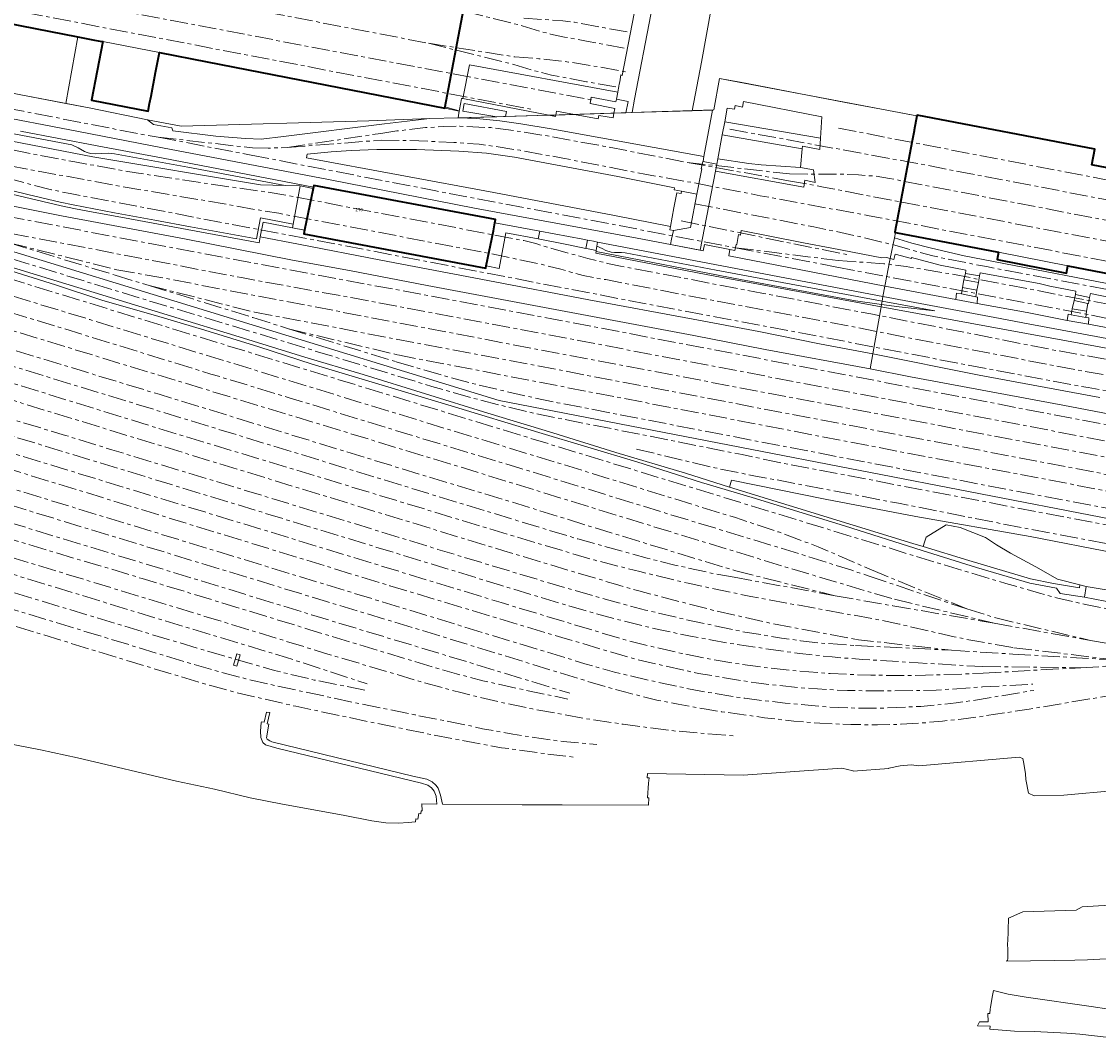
# Model space of a CAD drawing. Extents: x 151587 to 155483, y 462503 to 464608.
# Tile 36 of 236: x 153330 to 153629, y 462773 to 463055. Entities that reach past the tile are written whole.
import ezdxf
from ezdxf.enums import TextEntityAlignment as Align

# ---------------------------------------------------------------- set-up
doc = ezdxf.new("R2010")
doc.units = 0
doc.header["$LTSCALE"] = 0.5
doc.linetypes.add('AM-AS', pattern=[16, 10, -2, 2, -2])
for name, color, linetype, lineweight in [('B-RO-AM-AS_SPOOR-G', 251, 'AM-AS', 18), ('B-RO-GR-GRAS-GV', 251, 'CONTINUOUS', 13), ('B-RO-IE-TERREINAFSCHEIDING_KUNSTMATIG_HEKWERK-G', 251, 'IE-TERREINAFSCHEIDING-KUNSTMATIG', 18), ('B-RO-IE-TERREINAFSCHEIDING_KUNSTMATIG_MUUR-G', 251, 'IE-TERREINAFSCHEIDING-KUNSTMATIG-DICHT', 18), ('B-RO-OG-BEBOUWING-GV', 6, 'CONTINUOUS', 35), ('B-RO-OG-BEBOUWING-T18', 1, 'CONTINUOUS', 18), ('B-RO-OG-BEBOUWING_OVERBOUWING-GV', 251, 'CONTINUOUS', 18), ('B-RO-OG-TERREIN_CULTUURSCHEIDING-GV', 251, 'CONTINUOUS', 18), ('B-RO-VH-VERHARDING_GESLOTEN-GV', 251, 'CONTINUOUS', 18), ('B-RO-VH-VERHARDING_HALFVERHARDING-GV', 251, 'CONTINUOUS', 18), ('B-RO-VH-VERHARDING_OPEN-GV', 251, 'CONTINUOUS', 18)]:
    doc.layers.add(name, color=color, linetype=linetype, lineweight=lineweight)
doc.styles.add('NLCS-ISO-M200-T18', font='NLCS-ISO.ttf', dxfattribs={"height": 0.36})
doc.linetypes.add('IE-TERREINAFSCHEIDING-KUNSTMATIG', pattern='A,4,[82,NLCS.SHX,S=0.75,R=90,X=0,Y=0],4,-2', length=10)
doc.linetypes.add('IE-TERREINAFSCHEIDING-KUNSTMATIG-DICHT', pattern='A,8,-1,[82,NLCS.SHX,S=0.75,R=90,X=0,Y=0],-1', length=10)

msp = doc.modelspace()

# ---------------------------------------------------------------- linework, layer by layer
at = {"layer": 'B-RO-AM-AS_SPOOR-G', "flags": 128}
for points in [[(152797.865, 463149.295), (152811.992, 463136.129), (152853.325, 463097.196), (152864.535, 463086.731), (152875.81, 463076.781), (152877.477, 463075.228), (152886.542, 463067.856), (152895.327, 463061.171), (152904.783, 463054.486), (152913.958, 463048.391), (152919.568, 463044.895), (152927.037, 463040.387), (152937.329, 463034.466), (152948.98, 463028.256), (152959.644, 463022.974), (152966.125, 463019.978), (152972.312, 463017.253), (152984.033, 463012.399), (152995.04, 463008.291), (153002.373, 463005.78), (153010.665, 463003.091), (153030.243, 462997.068), (153037.074, 462995.122), (153044.083, 462992.96), (153052.075, 462990.65), (153069.505, 462985.226), (153184.231, 462950.25), (153198.347, 462945.828), (153251.324, 462929.652), (153284.275, 462919.691), (153394.691, 462886.032), (153414.447, 462879.937), (153441.671, 462871.817), (153451.928, 462869.047), (153463.122, 462866.349), (153471.904, 462864.498), (153485.815, 462861.952), (153496.995, 462860.278), (153511.074, 462858.429), (153520.141, 462857.629), (153528.277, 462857.027)], [(152808.008, 463146.551), (152814.314, 463140.687), (152826.8, 463128.896), (152834.258, 463121.978), (152843.985, 463112.754), (152848.839, 463108.138), (152852.875, 463104.332), (152857.339, 463100.102), (152861.523, 463096.265), (152866.529, 463091.725), (152870.892, 463087.764), (152875.236, 463084.095), (152879.784, 463080.291), (152884.887, 463076.192), (152891.514, 463070.976), (152896.089, 463067.541), (152900.905, 463064.009), (152907.552, 463059.305), (152914.034, 463054.952), (152919.671, 463051.264), (152925.353, 463047.736), (152933.783, 463042.707), (152939.789, 463039.29), (152944.355, 463036.776), (152948.094, 463034.806), (152951.497, 463033.066), (152955.494, 463031.009), (152960.716, 463028.421), (152965.232, 463026.269), (152970.226, 463023.964), (152973.913, 463022.317), (152978.415, 463020.386), (152986.054, 463017.225), (152991.231, 463015.2), (152996.177, 463013.358), (153002.457, 463011.137), (153005.915, 463009.938), (153011.087, 463008.27), (153018.25, 463006.045), (153035.363, 463000.796), (153050.07, 462996.336), (153068.696, 462990.643), (153078.799, 462987.53), (153092.013, 462983.533), (153111.575, 462977.554), (153127.177, 462972.815), (153134.94, 462970.388), (153155.54, 462964.102), (153168.444, 462960.181), (153187.863, 462954.223), (153199.23, 462950.719), (153208.348, 462947.956), (153229.286, 462941.595), (153241.232, 462937.955), (153252.041, 462934.606), (153269.481, 462929.301), (153284.054, 462924.851), (153303.079, 462919.03), (153317.881, 462914.495), (153327.087, 462911.684), (153338.076, 462908.31), (153346.131, 462905.88), (153354.423, 462903.481), (153363.511, 462900.702), (153376.511, 462896.767), (153387.071, 462893.548), (153397.824, 462890.251), (153410.084, 462886.514), (153421.087, 462883.14), (153430.527, 462880.286), (153438.707, 462877.801), (153444.286, 462876.095), (153450.729, 462874.27), (153458.035, 462872.346), (153468.091, 462870.103), (153475.366, 462868.603), (153481.698, 462867.263)], [(153014.636, 463137.276), (153025.022, 463132.769), (153032.83, 463129.796), (153037.781, 463128.139), (153043.743, 463126.423), (153055.077, 463123.768), (153155.572, 463104.422), (153167.337, 463102.28), (153212.157, 463093.636), (153224.526, 463091.338), (153442.992, 463049.3)], [(152839.284, 463123.297), (152842.476, 463120.189), (152847.824, 463115.082), (152853.444, 463109.592), (152857.88, 463105.276), (152863.713, 463099.801), (152870.017, 463093.944), (152873.724, 463090.634), (152877.003, 463087.834), (152881.693, 463083.946), (152884.787, 463081.358), (152889.262, 463077.767), (152894.165, 463074.008), (152899.138, 463070.405), (152903.555, 463067.268), (152909.111, 463063.426), (152916.932, 463058.243), (152923.47, 463054.135), (152929.481, 463050.493), (152936.345, 463046.486), (152941.885, 463043.368), (152954.984, 463036.374), (152958.7, 463034.47), (152964.152, 463031.864), (152969.277, 463029.355), (152974.501, 463026.947), (152977.76, 463025.496), (152983.553, 463023.033), (152988.391, 463021.064), (152994.894, 463018.575), (153002.849, 463015.581), (153009.465, 463013.234), (153021.941, 463009.264), (153035.384, 463005.183), (153049.353, 463000.891), (153063.721, 462996.573), (153081.48, 462991.056), (153086.783, 462989.484), (153104.385, 462984.081), (153130.538, 462976.106), (153157.63, 462967.812), (153190.873, 462957.739), (153211.979, 462951.407), (153346.544, 462910.206), (153377.149, 462900.915), (153410.536, 462890.631), (153454.395, 462877.402), (153482.232, 462868.859)], [(152822.733, 463117.334), (152830.347, 463108.56), (152837.143, 463101.104), (152843.364, 463094.654), (152846.688, 463091.341), (152852.741, 463085.581), (152857.624, 463081.053), (152869.661, 463070.451), (152880.419, 463061.566), (152891.722, 463053.012), (152898.765, 463047.993), (152905.83, 463043.151), (152910.926, 463039.813), (152924.811, 463031.309), (152937.253, 463024.207), (152946.931, 463019.164), (152951.583, 463016.825), (152961.386, 463012.095), (152971.803, 463007.593), (152979.834, 463004.269), (152989.7, 463000.624), (153007.425, 462994.602), (153096.403, 462967.426), (153182.298, 462941.314), (153202.254, 462935.118), (153242.704, 462922.898), (153303.419, 462904.268), (153366.117, 462885.196), (153383.95, 462879.874), (153400.23, 462875.217), (153411.259, 462872.537), (153425.615, 462869.714)], [(152823.915, 463118.544), (152844.603, 463099.331), (152858.257, 463086.736), (152864.462, 463081.134), (152876.641, 463070.688), (152882.364, 463066.073), (152886.361, 463062.873), (152896.352, 463055.498), (152904.217, 463050.012), (152911.032, 463045.489), (152917.682, 463041.243), (152923.918, 463037.418), (152930.889, 463033.34), (152936.009, 463030.454), (152940.922, 463027.842), (152945.999, 463024.995), (152958.74, 463018.737), (152965.54, 463015.572), (152973.74, 463011.963), (152979.659, 463009.524), (152985.08, 463007.328), (152991.075, 463005.026), (152997.019, 463002.897), (153004.728, 463000.319), (153012.043, 462998.045), (153063.464, 462982.287), (153068.607, 462980.783), (153075.356, 462978.663), (153080.816, 462977.084), (153093.522, 462973.146), (153108.287, 462968.753), (153160.712, 462952.704), (153176.228, 462948.088), (153200.137, 462940.675), (153208.197, 462938.291), (153225.987, 462932.766), (153229.894, 462931.652), (153241.847, 462928.011), (153286.607, 462914.29), (153303.003, 462909.407), (153375.002, 462887.392), (153403.624, 462878.783), (153425.996, 462871.48)], [(152846.868, 463085.384), (152860.959, 463072.334), (152869.487, 463064.96), (152880.246, 463056.052), (152888.511, 463049.932), (152897.757, 463043.33), (152905.419, 463038.02), (152911.455, 463034.068), (152915.961, 463031.268), (152921.339, 463028.005), (152932.114, 463021.824), (152943.378, 463015.825), (152953.151, 463010.97), (152963.349, 463006.299), (152972.233, 463002.467), (152979.721, 462999.495), (152992.837, 462994.713), (153005.19, 462990.537), (153020.983, 462985.653), (153037.388, 462980.722), (153076.907, 462968.593), (153092.084, 462964.027), (153131.436, 462951.96), (153221.609, 462924.534), (153317.435, 462895.238), (153377.176, 462877.079), (153382.446, 462875.534), (153392.258, 462872.9), (153400.789, 462870.905), (153421.802, 462866.422), (153439.305, 462862.838), (153454.68, 462859.787), (153457.987, 462859.019), (153466.417, 462857.477), (153476.795, 462855.94), (153481.392, 462855.341), (153489.74, 462854.656)], [(153237.677, 463081.115), (153449.326, 463040.879), (153488.218, 463033.549)], [(153236.671, 463075.87), (153472.062, 463030.858)], [(153445.466, 463060.045), (153469.006, 463054.172)], [(153469.414, 463056.249), (153480.328, 463055.527), (153483.549, 463055.127), (153491.946, 463053.546), (153498.73, 463052.365)], [(152873.219, 463054.413), (152878.941, 463049.478), (152883.693, 463045.589), (152888.721, 463041.787), (152901.033, 463033.097), (152912.077, 463025.794), (152928.469, 463016.273), (152940.057, 463010.181), (152949.292, 463005.749), (152965.74, 462998.888), (152976.512, 462995.05), (152994.997, 462989.113), (153178.858, 462932.981), (153226.945, 462918.43), (153341.07, 462883.57), (153359.888, 462877.76), (153382.861, 462870.888), (153389.84, 462868.986), (153406.14, 462865.243), (153428.077, 462860.622), (153442.149, 462857.744), (153455.367, 462855.157), (153463.28, 462853.758), (153475.24, 462852.102), (153484.019, 462851.053)], [(153208.011, 463053.89), (153278.64, 463040.235), (153305.461, 463035.098), (153330.608, 463030.407), (153363.606, 463023.984), (153367.948, 463023.257)], [(153469.006, 463054.172), (153473.972, 463052.601), (153476.877, 463051.868), (153480.729, 463051.032), (153487.272, 463049.775), (153497.879, 463047.867)], [(153442.992, 463049.3), (153467.004, 463045.5)], [(153442.992, 463049.3), (153466.714, 463043.397)], [(153467.004, 463045.5), (153473.653, 463044.994), (153481.894, 463044.089), (153488.072, 463043.127), (153497.745, 463041.354)], [(153466.714, 463043.397), (153471.767, 463041.854), (153477.14, 463040.482), (153486.811, 463038.634), (153496.06, 463036.985)], [(153072.963, 463032.765), (153092.614, 463024.211), (153106.044, 463019.016), (153119.592, 463014.07), (153128.76, 463011.048), (153219.226, 462983.253), (153260.974, 462970.575), (153463.926, 462908.395), (153494.875, 462899.142), (153501.4, 462897.272), (153522.188, 462891.848), (153538.416, 462888.221), (153543.913, 462887.12), (153561.555, 462883.805)], [(153098.779, 463033.115), (153123.851, 463026.515), (153136.519, 463022.822), (153161.899, 463015.16), (153347.755, 462958.059), (153368.26, 462951.846), (153441.579, 462929.354), (153467.549, 462921.516), (153490.157, 462914.475), (153528.267, 462902.85)], [(153099.061, 463034.94), (153107.222, 463033.701), (153114.455, 463032.453), (153127.098, 463029.817), (153134.941, 463027.924), (153156.178, 463021.96), (153357.678, 462960.338), (153453.006, 462931.303), (153497.646, 462917.525), (153543.447, 462903.507), (153572.352, 462894.945)], [(153142.805, 463029.725), (153161.805, 463024.458), (153205.243, 463011.817), (153337.662, 462971.331), (153382.622, 462957.485), (153404.359, 462950.912), (153433.312, 462941.99), (153468.393, 462931.334), (153508.755, 462918.888), (153540.3, 462909.335), (153560.201, 462903.093), (153565.316, 462901.371)], [(153143.212, 463031.542), (153158.817, 463028.861), (153175.089, 463025.162), (153196.481, 463019.168), (153216.141, 463013.054), (153283.841, 462992.38), (153348.982, 462972.608), (153485.668, 462930.728), (153528.194, 462917.612), (153540.12, 462913.638), (153547.66, 462910.853), (153551.171, 462909.466), (153557.147, 462906.952), (153565.942, 462903.09)], [(153181.029, 463030.125), (153206.348, 463025.352), (153223.214, 463021.25), (153233.441, 463018.282), (153366.271, 462977.529), (153382.634, 462972.636), (153443.952, 462954.041), (153455.038, 462950.886), (153462.947, 462948.811), (153472.697, 462946.528), (153478.091, 462945.414), (153530.05, 462935.132), (153538.595, 462933.273), (153678.213, 462906.574), (153688.805, 462904.491)], [(153248.564, 463032.267), (153253.349, 463031.994), (153264.23, 463031.03), (153271.494, 463030.097), (153275.388, 463029.501), (153280.14, 463028.724), (153344.814, 463016.358), (153361.83, 463013.314), (153387.063, 463009.555), (153398.227, 463008.003), (153403.953, 463007.016), (153469.5, 462994.504), (153472.746, 462993.673), (153487.232, 462989.509), (153493.124, 462988.114), (153496.324, 462987.462), (153535.512, 462979.92), (153565.764, 462974.189), (153617.154, 462964.035), (153640.463, 462959.931), (153651.456, 462958.17), (153687.47, 462953.589), (153697.896, 462952.399), (153719.049, 462950.434), (153730.82, 462949.501), (153742.105, 462948.78), (153756.178, 462948.081), (153765.999, 462947.685), (153773.018, 462947.536), (153780.235, 462947.271), (153797.504, 462946.917), (153808.471, 462946.893), (153816.918, 462946.98), (153825.363, 462947.212), (153845.778, 462948.177)], [(153180.63, 463028.323), (153219.081, 463017.001), (153238.565, 463011.061), (153385.98, 462965.74), (153570.722, 462909.239), (153578.353, 462906.847), (153603.217, 462899.345), (153612.615, 462896.623), (153617.313, 462895.386), (153625.812, 462893.391), (153629.933, 462892.555), (153638.604, 462891.071), (153647.051, 462889.92), (153652.455, 462889.313), (153662.33, 462888.244), (153674.79, 462887.05), (153690.572, 462885.754), (153695.102, 462885.479), (153699.53, 462885.328), (153708.399, 462885.294), (153713.853, 462885.384), (153719.23, 462885.64), (153726.839, 462886.165)], [(153108.962, 463024.794), (153128.356, 463020.145), (153135.552, 463018.285), (153153.309, 463013.054), (153229.675, 462989.592), (153466.441, 462917.147), (153484.425, 462911.72), (153503.697, 462906.375), (153511.741, 462904.364), (153521.452, 462902.247), (153527.809, 462901.095)], [(153403.769, 463020.356), (153429.761, 463024.276)], [(153429.761, 463024.276), (153434.2, 463024.948), (153442.121, 463025.876), (153447.278, 463026.163), (153451.651, 463026.273), (153460.331, 463025.885), (153468.954, 463024.75), (153475.525, 463023.659), (153491.495, 463020.769), (153514.834, 463016.226)], [(153526.659, 463025.439), (153576.162, 463016.387), (153770.151, 462979.339), (153811.264, 462971.732), (153829.488, 462968.257), (153835.104, 462967.075), (153839.918, 462965.943), (153843.262, 462965.173)], [(153556.771, 463025.731), (153713.942, 462995.41), (153765.707, 462985.769)], [(153074, 463022.967), (153091.534, 463012.947), (153103.896, 463006.404), (153109.638, 463003.746), (153116.028, 463001.05), (153124.296, 462997.834), (153132.769, 462994.898), (153139.401, 462992.811), (153162.75, 462985.808), (153220.679, 462968.206), (153313.179, 462939.784), (153340.789, 462931.442), (153463.149, 462894.029), (153496.478, 462883.986), (153504.185, 462882.006), (153513.304, 462879.911), (153523.38, 462877.945), (153527.33, 462877.288), (153535.8, 462876.086), (153544.127, 462875.167), (153554.463, 462874.311), (153565.788, 462873.851), (153577.573, 462873.821), (153580.974, 462873.884), (153591.128, 462874.207), (153596.993, 462874.477)], [(153108.429, 463023.032), (153126.603, 463016.529), (153132.39, 463014.631), (153313.597, 462959.287), (153363.715, 462943.73), (153474.782, 462910.021), (153488.963, 462905.872), (153501.671, 462902.619), (153515.049, 462899.386), (153532.481, 462895.717), (153567.428, 462889.35), (153573.69, 462888.082), (153588.882, 462884.522), (153595.221, 462883.283), (153605.471, 462881.504)], [(153367.948, 463023.257), (153393.773, 463018.243)], [(153367.948, 463023.257), (153394.145, 463020.258)], [(153394.145, 463020.258), (153398.476, 463020.194), (153403.769, 463020.356)], [(153403.769, 463020.356), (153429.83, 463022.406)], [(153429.83, 463022.406), (153437.192, 463022.317), (153450.068, 463021.786), (153457.019, 463021.245), (153460.903, 463020.76), (153468.416, 463019.579), (153480.304, 463017.404), (153503.051, 463012.972), (153517.286, 463010.439), (153535.06, 463006.974), (153565.352, 463001.419), (153691.075, 462977.403), (153764.017, 462963.719), (153778.682, 462961.107), (153783.425, 462960.34), (153793.759, 462959.08), (153810.277, 462957.537), (153844.206, 462955.623)], [(153311.056, 463018.35), (153319.452, 463016.654), (153356.218, 463009.807), (153386.274, 463004.717), (153394.674, 463003.176), (153401.464, 463002.102), (153459.74, 462990.985), (153473.923, 462988.04), (153479.756, 462986.552), (153482.774, 462985.663), (153485.925, 462984.845), (153488.933, 462984.238), (153492.213, 462983.684), (153528.853, 462976.596), (153562.234, 462970.323), (153576.017, 462967.591), (153624.561, 462958.329), (153644.914, 462954.872), (153653.074, 462953.6), (153663.093, 462952.174), (153679.491, 462949.956), (153689.535, 462948.686), (153718.522, 462945.796), (153745.032, 462943.885), (153788.017, 462941.453), (153795.801, 462941.18)], [(153393.773, 463018.243), (153445.051, 463008.321), (153528.216, 462992.545)], [(153310.566, 463016.583), (153322.344, 463012.966), (153332.241, 463010.165), (153338.37, 463008.617), (153343.552, 463007.56), (153424.936, 462992.102), (153496.185, 462978.364), (153524.966, 462972.873), (153547.726, 462968.628), (153590.19, 462960.456), (153626.055, 462953.722), (153641.129, 462950.985), (153656.49, 462948.598), (153671.33, 462946.531), (153686.075, 462944.72), (153702.619, 462942.873), (153716.129, 462941.451), (153743.585, 462938.9), (153760.05, 462937.765)], [(153514.834, 463016.226), (153543.245, 463013.017)], [(153514.834, 463016.226), (153542.968, 463011.139)], [(153100.359, 463012.507), (153106.01, 463009.688), (153112.674, 463006.793), (153120.367, 463003.82), (153127.19, 463001.442), (153168.699, 462988.841), (153234.192, 462968.763), (153257.912, 462961.392), (153284.156, 462953.473), (153447.572, 462903.611), (153462.955, 462898.86), (153479.153, 462893.969), (153489.055, 462891.078), (153495.855, 462889.254), (153503.161, 462887.413), (153507.795, 462886.362), (153515.76, 462884.715), (153521.705, 462883.583), (153528.195, 462882.467), (153542.159, 462880.43), (153546.062, 462879.909), (153555.01, 462878.932), (153563.561, 462878.237), (153596.894, 462876.249)], [(153101.138, 463014.205), (153109.038, 463011.332), (153123.468, 463006.736), (153175.435, 462991.157), (153218.015, 462978.135), (153245.52, 462969.832), (153325.305, 462945.517), (153342.234, 462940.455), (153355.058, 462936.465), (153412.922, 462918.874), (153445.594, 462908.812), (153480.819, 462898.172), (153495.703, 462893.963), (153503.233, 462891.96), (153514.434, 462889.298), (153530.791, 462885.849), (153540.988, 462884.195), (153546.296, 462883.444), (153552.006, 462882.787), (153561.49, 462882.123)], [(153543.245, 463013.017), (153556.712, 463012.98), (153562.348, 463012.752), (153566.77, 463012.433), (153570.983, 463011.76), (153693.067, 462988.243), (153831.882, 462962.056)], [(153278.719, 463010.236), (153391.105, 462988.908), (153477.195, 462972.829), (153660.324, 462937.824), (153681.325, 462934.022), (153695.012, 462931.904), (153702.438, 462931.099), (153713.137, 462930.303), (153721.018, 462929.999), (153728.706, 462929.944), (153734.962, 462930.064), (153742.558, 462930.353), (153751.095, 462930.823), (153760.102, 462931.53), (153790.582, 462934.08), (153824.309, 462937.046)], [(153542.968, 463011.139), (153553.108, 463009.271), (153692.064, 462982.784), (153709.89, 462979.498), (153789.611, 462964.332), (153794.776, 462963.538), (153807.858, 462962.087), (153819.957, 462961.284)], [(153516.955, 463004.735), (153550, 462998.315), (153561.953, 462995.792), (153572.48, 462993.24), (153575.914, 462992.227), (153583.024, 462990.299), (153586.435, 462989.524), (153597.837, 462987.295), (153642.821, 462978.782), (153658.94, 462975.66), (153663.316, 462974.728), (153667.229, 462974.073), (153670.406, 462973.642), (153684.496, 462972.351), (153688.945, 462971.758), (153693.373, 462971.024), (153762.6, 462957.925), (153773.706, 462955.743)], [(153513.091, 463000.032), (153544.418, 462993.617), (153559.802, 462990.546)], [(153110.529, 462996.896), (153120.086, 462991.75), (153124.775, 462989.438), (153129.84, 462987.171), (153138.386, 462983.726), (153144.208, 462981.677), (153472.878, 462881.184), (153486.429, 462877.063), (153494.624, 462874.757), (153504.554, 462872.38), (153515.168, 462870.116), (153520.706, 462869.094), (153526.924, 462868.076), (153530.839, 462867.464), (153542.039, 462866.094), (153554.44, 462865.042), (153561.68, 462864.738), (153565.931, 462864.696), (153569.7, 462864.759), (153579.691, 462865.229), (153584.261, 462865.627), (153589.443, 462866.195), (153594.189, 462866.845), (153611.011, 462869.661)], [(153111.39, 462998.571), (153120.564, 462994.83), (153127.457, 462992.248), (153133.247, 462990.246), (153138.026, 462988.715), (153167.13, 462979.912), (153199.582, 462969.949), (153257.734, 462952.244), (153432.234, 462898.721), (153480.014, 462884.331), (153501.04, 462878.181), (153517.911, 462874.375), (153533.952, 462871.72), (153546.02, 462870.379), (153559.318, 462869.599), (153572.152, 462869.545), (153583.906, 462869.727), (153596.735, 462870.606), (153610.76, 462871.404)], [(153319.199, 462998.045), (153391.091, 462984.238), (153422.022, 462978.607), (153485.188, 462966.692), (153654.958, 462934.312), (153680.719, 462929.6), (153691.689, 462928.029), (153704.841, 462926.622), (153714.676, 462925.897), (153720.626, 462925.647), (153727.072, 462925.489), (153736.13, 462925.546), (153743.729, 462925.759), (153753.072, 462926.201), (153771.849, 462927.6), (153790.839, 462929.231)], [(153326.636, 462993.886), (153356.004, 462984.939)], [(153326.636, 462993.886), (153356.462, 462986.45)], [(153528.216, 462992.545), (153556.689, 462988.998)], [(153528.216, 462992.545), (153556.3, 462987.189)], [(153556.689, 462988.998), (153569.415, 462988.093), (153575.573, 462987.3), (153587.753, 462985.312), (153631.704, 462976.83), (153690.592, 462966.345), (153706.228, 462963.43), (153726.617, 462959.255)], [(153356.004, 462984.939), (153365.424, 462982.063)], [(153356.462, 462986.45), (153368.108, 462984.38), (153465.2, 462965.863), (153682.078, 462924.71), (153691.712, 462923.241), (153701.925, 462921.998), (153710.968, 462921.308), (153715.597, 462921.072), (153724.34, 462920.893), (153728.474, 462920.897), (153735.805, 462920.971), (153741.318, 462921.155), (153748.426, 462921.52), (153759.523, 462922.231), (153764.542, 462922.687), (153770.85, 462923.48), (153774.786, 462924.076), (153779.816, 462924.985), (153783.828, 462925.804), (153791.14, 462927.593)], [(153556.3, 462987.189), (153631.006, 462973.024), (153645.222, 462970.24), (153677.558, 462964.242), (153688.047, 462962.188), (153694.128, 462961.204), (153712.014, 462958.723), (153726.399, 462957.661)], [(153365.424, 462982.063), (153394.733, 462974.647)], [(153365.424, 462982.063), (153394.282, 462973.159)], [(153150.606, 462975.085), (153172.574, 462968.285), (153267.487, 462939.329), (153312.407, 462925.535), (153414.675, 462894.341), (153438.903, 462887.025), (153487.062, 462872.211), (153492.89, 462870.46), (153497.773, 462869.139), (153506.331, 462866.99), (153512.331, 462865.792), (153520.031, 462864.408), (153524.302, 462863.749), (153536.296, 462862.074), (153544.378, 462861.15), (153551.639, 462860.557), (153560.222, 462860.176), (153567.626, 462860.115), (153574.216, 462860.259), (153580.339, 462860.637), (153585.657, 462861.135), (153590.817, 462861.67), (153595.75, 462862.327), (153609.755, 462864.461), (153655.054, 462872.079)], [(153394.282, 462973.159), (153404.179, 462970.021)], [(153394.733, 462974.647), (153513.162, 462952.167), (153647.305, 462926.514), (153682.061, 462920.086), (153692.113, 462918.624), (153700.882, 462917.646), (153704.685, 462917.287), (153714.624, 462916.619), (153725.825, 462916.257), (153734.328, 462916.255), (153741.665, 462916.475), (153747.524, 462916.812), (153756.68, 462917.569), (153763.607, 462918.3), (153771.695, 462919.443), (153788.208, 462922.34), (153811.315, 462927.627), (153832.538, 462932.586)], [(153404.179, 462970.021), (153433.996, 462960.904)], [(153404.179, 462970.021), (153434.514, 462962.772)], [(153433.996, 462960.904), (153447.274, 462957.011), (153454.64, 462955.008), (153469.381, 462951.508), (153478.819, 462949.529), (153605.267, 462925.137), (153694.869, 462908.253), (153712.866, 462906.463), (153720.893, 462905.974), (153725.418, 462905.818), (153729.971, 462905.801), (153737.231, 462905.954), (153741.786, 462906.207), (153750.31, 462907.053), (153754.686, 462907.595), (153763.264, 462908.893), (153768.393, 462909.84), (153776.135, 462911.586), (153788.131, 462914.563), (153801.417, 462918.686), (153804.254, 462919.761), (153807.627, 462921.158)], [(153434.514, 462962.772), (153573.572, 462935.989), (153661.77, 462919.226), (153680.521, 462915.716), (153691.979, 462914.019), (153695.184, 462913.625), (153700.48, 462913.17), (153713.076, 462912.356), (153721.122, 462911.988), (153727.674, 462911.813), (153733.308, 462911.806), (153738.647, 462911.948), (153743.808, 462912.2), (153749.047, 462912.576), (153753.165, 462912.915), (153761.152, 462913.82), (153770.269, 462915.102), (153774.688, 462915.868), (153786.203, 462918.08), (153798.098, 462920.553), (153807.159, 462922.723)], [(153500.732, 462936.632), (153522.441, 462931.437), (153533.311, 462929.246), (153539.499, 462928.121), (153573.462, 462921.603), (153601.673, 462916.024), (153631.343, 462910.362), (153640.205, 462908.775), (153650.625, 462907.055), (153660.584, 462905.588), (153670.384, 462904.439), (153688.543, 462902.625)], [(153527.809, 462901.095), (153555.922, 462895.894)], [(153528.267, 462902.85), (153555.922, 462895.894)], [(153565.316, 462901.371), (153592.42, 462892.274)], [(153565.942, 462903.09), (153592.42, 462892.274)], [(153555.922, 462895.894), (153571.879, 462893.156)], [(153572.352, 462894.945), (153600.055, 462888.306)], [(153571.879, 462893.156), (153600.055, 462888.306)], [(153592.42, 462892.274), (153600.439, 462889.808)], [(153600.439, 462889.808), (153626.716, 462883.51)], [(153600.055, 462888.306), (153626.716, 462883.51)], [(153561.555, 462883.805), (153588.17, 462880.81)], [(153626.716, 462883.51), (153634.534, 462882.201), (153644.493, 462880.846), (153653.125, 462880.034), (153658.862, 462879.704)], [(153561.49, 462882.123), (153588.17, 462880.81)], [(153588.17, 462880.81), (153605.226, 462879.736)], [(153605.471, 462881.504), (153633.77, 462878.111)], [(153605.226, 462879.736), (153633.77, 462878.111)], [(153596.894, 462876.249), (153624.06, 462875.936)], [(153596.993, 462874.477), (153624.06, 462875.936)], [(153624.06, 462875.936), (153632.121, 462876.422)]]:
    msp.add_lwpolyline(points, dxfattribs=at)
at = {"layer": 'B-RO-GR-GRAS-GV', "flags": 128}
for points in [[(153352.615, 463049.753), (153352.362, 463049.802), (153350.32, 463050.198), (153345.71, 463051.093), (153342.302, 463032.613), (153348.788, 463031.398), (153364.985, 463028.084), (153374.36, 463026.309), (153426.455, 463027.77), (153443.393, 463028.417), (153451.234, 463028.638), (153451.493, 463030.421), (153447.496, 463031.325), (153381.542, 463044.134), (153368.311, 463046.704), (153367.245, 463041.163), (153365.979, 463034.577), (153365.601, 463032.612), (153365.187, 463030.461), (153349.468, 463033.474)], [(153451.234, 463028.638), (153456.311, 463028.441), (153462.824, 463027.749), (153468.618, 463026.901), (153477.024, 463025.536), (153519.465, 463017.878), (153521.813, 463030.762), (153516.186, 463030.585), (153499.546, 463030.063), (153497.735, 463030.006), (153494.474, 463029.904), (153494.24, 463028.599), (153492.573, 463028.887), (153490.242, 463029.289), (153490.051, 463028.294), (153483.519, 463029.536), (153478.326, 463029.378), (153478.249, 463028.954), (153476.442, 463029.304), (153464.352, 463028.984), (153461.941, 463028.921)], [(153364.985, 463028.084), (153366.63, 463026.776), (153371.781, 463025.795), (153372.011, 463024.971), (153384.014, 463023.517), (153392.188, 463022.848), (153396.523, 463022.711), (153402.773, 463023.38), (153430.816, 463026.955), (153443.393, 463028.417), (153426.455, 463027.77), (153374.36, 463026.309)], [(153513.242, 463008.276), (153511.186, 463008.648), (153511.252, 463009.131), (153495.577, 463012.335), (153466.85, 463017.717), (153459.071, 463018.755), (153451.458, 463019.381), (153439.677, 463019.806), (153428.648, 463019.8), (153421.492, 463019.542), (153416.018, 463019.206), (153409.331, 463018.474), (153409.172, 463017.483), (153461.149, 463007.84), (153494.594, 463001.491), (153510.157, 462998.443), (153511.133, 463003.609), (153511.961, 463007.767), (153513.094, 463007.559)], [(153569.144, 462978.979), (153489.876, 462994.104), (153489.727, 462993.009), (153491.179, 462992.361), (153492.221, 462991.756), (153493.669, 462991.32), (153494.661, 462991.208), (153496.598, 462991.234), (153497.56, 462991.126), (153522.849, 462986.29), (153568.918, 462977.746)], [(153568.616, 462976.096), (153568.748, 462976.818), (153561.55, 462977.832), (153529.587, 462983.725), (153489.52, 462991.485), (153489.457, 462991.022), (153520.112, 462985.138)], [(153568.748, 462976.818), (153568.918, 462977.746), (153522.849, 462986.29), (153497.56, 462991.126), (153496.598, 462991.234), (153494.661, 462991.208), (153493.669, 462991.32), (153492.221, 462991.756), (153491.179, 462992.361), (153489.727, 462993.009), (153489.555, 462991.743), (153489.52, 462991.485), (153529.587, 462983.725), (153561.55, 462977.832)], [(153568.616, 462976.096), (153653.841, 462960.517), (153654.194, 462962.934), (153640.735, 462965.596), (153609.431, 462971.413), (153600.222, 462973.18), (153569.144, 462978.979), (153568.918, 462977.746), (153583.503, 462975.041), (153573.631, 462976.13), (153568.748, 462976.818)], [(153568.748, 462976.818), (153573.631, 462976.13), (153583.503, 462975.041), (153568.918, 462977.746)]]:
    msp.add_lwpolyline(points, close=True, dxfattribs=at)
for points in [[(153301.864, 463029.022), (153344.014, 463021.063), (153345.758, 463020.301), (153347.501, 463019.246), (153348.212, 463018.96), (153349.18, 463018.707), (153350.509, 463018.589), (153354.139, 463018.748), (153355.867, 463018.595), (153376.211, 463014.9), (153403.194, 463009.825), (153407.42, 463009.714), (153410.998, 463009.019), (153411.058, 463009.311), (153369.346, 463017.427), (153351.034, 463020.804), (153329.706, 463024.888)], [(153329.089, 463003.821), (153341.108, 463001.44), (153375.277, 462994.982), (153404.804, 462989.218), (153421.562, 462986.14), (153442.656, 462982.068), (153516.662, 462968.142), (153536.411, 462964.288), (153565.567, 462958.916), (153566.302, 462963.056), (153551.486, 462965.892), (153534.669, 462969.284), (153516.461, 462972.753), (153487.494, 462978.048), (153459.484, 462983.446), (153429.732, 462989.058), (153406.944, 462993.574), (153396.317, 462995.554), (153396.007, 462993.86), (153378.49, 462997.112), (153360.072, 463000.567), (153349.468, 463002.537), (153344.975, 463003.363), (153341.057, 463004.132), (153324.165, 463008.157)], [(153629.377, 462950.973), (153595.831, 462957.144), (153566.302, 462963.056), (153565.567, 462958.916), (153576.749, 462956.715), (153619.027, 462948.807), (153658.238, 462941.38)], [(153633.758, 462907.773), (153609.998, 462912.385), (153578.264, 462917.954), (153553.075, 462922.728), (153527.072, 462928.036), (153526.592, 462926.062), (153577.441, 462910.428), (153580.29, 462909.559), (153580.708, 462910.762), (153581.143, 462912.22), (153586.714, 462915.643), (153590.561, 462914.913), (153597.627, 462912.094), (153600.641, 462910.039), (153604.528, 462907.751), (153611.549, 462904), (153617.572, 462900.536), (153623.813, 462898.957), (153625.575, 462898.511), (153655.111, 462893.591)]]:
    msp.add_lwpolyline(points, dxfattribs=at)
at = {"layer": 'B-RO-IE-TERREINAFSCHEIDING_KUNSTMATIG_HEKWERK-G', "flags": 128}
for points in [[(153137.166, 463070.819), (153137.421, 463071.644), (153139.457, 463078.483), (153151.737, 463074.726), (153166.37, 463070.222), (153185.321, 463064.396), (153191.607, 463062.616), (153197.064, 463061.366), (153206.063, 463059.368), (153215.945, 463057.002), (153221.619, 463055.921), (153221.67, 463056.18), (153236.779, 463053.253), (153236.773, 463053.058), (153246.883, 463051.039), (153255.275, 463049.338), (153265.079, 463047.477), (153277.296, 463045.128), (153289.616, 463042.759), (153302.687, 463040.185), (153314.444, 463037.969), (153329.344, 463035.039), (153348.788, 463031.398)], [(153565.567, 462958.916), (153536.411, 462964.288), (153516.662, 462968.142), (153442.656, 462982.068), (153421.562, 462986.14), (153404.804, 462989.218), (153375.277, 462994.982), (153341.108, 463001.44), (153329.089, 463003.821), (153281.053, 463012.816), (153282.717, 463021.769), (153284.363, 463029.856), (153263.904, 463033.461), (153248.138, 463034.935), (153226.978, 463036.36), (153216.215, 463038.063), (153209.493, 463039.363), (153194.204, 463041.354), (153191.637, 463042.263)], [(153578.582, 463029.19), (153568.698, 463030.965), (153523.747, 463039.505), (153522.197, 463030.8), (153476.442, 463029.304), (153451.234, 463028.638), (153451.539, 463030.551), (153447.554, 463031.623)], [(153348.788, 463031.398), (153364.985, 463028.084), (153374.36, 463026.309), (153426.455, 463027.77), (153443.393, 463028.417), (153451.234, 463028.638)], [(153572.63, 462996.802), (153572.318, 462995.255), (153571.17, 462989.554), (153569.676, 462981.887), (153569.144, 462978.979), (153568.918, 462977.746), (153568.748, 462976.818), (153568.616, 462976.096), (153566.302, 462963.056), (153565.567, 462958.916)], [(153851.057, 462944.127), (153839.158, 462941.809), (153832.666, 462940.931), (153805.523, 462938.262), (153768.695, 462935.233), (153756.322, 462934.09), (153739.644, 462932.894), (153731.533, 462932.652), (153720.138, 462932.992), (153707.179, 462933.591), (153696.336, 462934.672), (153686.973, 462935.874), (153676.215, 462937.864), (153658.238, 462941.38), (153619.027, 462948.807), (153576.749, 462956.715), (153565.567, 462958.916)]]:
    msp.add_lwpolyline(points, dxfattribs=at)
at = {"layer": 'B-RO-IE-TERREINAFSCHEIDING_KUNSTMATIG_MUUR-G', "flags": 128}
for points in [[(153410.998, 463009.019), (153407.42, 463009.714), (153403.194, 463009.825), (153396.38, 463010.005)], [(153653.841, 462960.517), (153568.616, 462976.096), (153520.112, 462985.138), (153489.457, 462991.022), (153489.52, 462991.485)]]:
    msp.add_lwpolyline(points, dxfattribs=at)
at = {"layer": 'B-RO-OG-BEBOUWING-GV', "flags": 128}
for points in [[(153306.272, 463058.753), (153345.71, 463051.093), (153350.32, 463050.198), (153352.362, 463049.802), (153352.615, 463049.753), (153349.468, 463033.474), (153365.187, 463030.461), (153365.601, 463032.612), (153365.979, 463034.577), (153367.245, 463041.163), (153368.311, 463046.704), (153381.542, 463044.134), (153447.496, 463031.325), (153455.899, 463075.191), (153458.081, 463086.583), (153460.391, 463098.64), (153459.478, 463098.817), (153319.534, 463125.974)], [(153632.869, 463014.441), (153627.444, 463015.48), (153627.136, 463015.539), (153627.985, 463019.875), (153578.61, 463029.337), (153578.582, 463029.19), (153577.819, 463025.161), (153577.786, 463024.987), (153577.26, 463022.211), (153572.455, 462996.836), (153572.63, 462996.802), (153601.233, 462991.269), (153600.847, 462989.284), (153620.056, 462985.51), (153620.413, 462987.558), (153649.363, 462981.958)]]:
    msp.add_lwpolyline(points, dxfattribs=at)
msp.add_lwpolyline([(153408.618, 462997.421), (153408.413, 462996.423), (153458.906, 462986.836), (153459.036, 462987.482), (153460.999, 462997.245), (153461.439, 462999.435), (153461.622, 463000.343), (153411.163, 463009.825), (153411.058, 463009.311), (153410.998, 463009.019)], close=True, dxfattribs=at)
at = {"layer": 'B-RO-OG-BEBOUWING_OVERBOUWING-GV', "flags": 128}
for points in [[(153352.615, 463049.753), (153349.468, 463033.474), (153365.187, 463030.461), (153365.601, 463032.612), (153365.979, 463034.577), (153367.245, 463041.163), (153368.311, 463046.704)], [(153601.233, 462991.269), (153600.847, 462989.284), (153620.056, 462985.51), (153620.413, 462987.558)]]:
    msp.add_lwpolyline(points, close=True, dxfattribs=at)
at = {"layer": 'B-RO-OG-TERREIN_CULTUURSCHEIDING-GV', "flags": 128}
msp.add_lwpolyline([(153508.666, 463077.997), (153504.75, 463057.323), (153500.219, 463033.778), (153499.546, 463030.063), (153516.186, 463030.585), (153518.742, 463044.072), (153521.539, 463059.405), (153524.556, 463074.956)], close=True, dxfattribs=at)
at = {"layer": 'B-RO-VH-VERHARDING_GESLOTEN-GV', "flags": 128}
for points in [[(153501.706, 463066.222), (153500.746, 463066.41), (153489.649, 463068.583), (153457.497, 463074.878), (153455.899, 463075.191), (153447.496, 463031.325), (153451.493, 463030.421), (153451.962, 463032.846), (153452.185, 463034.002), (153452.535, 463033.934), (153454.385, 463043.291), (153495.525, 463035.738), (153495.941, 463037.96), (153496.065, 463038.622), (153496.415, 463040.49), (153496.792, 463040.396)], [(153495.525, 463035.738), (153454.385, 463043.291), (153452.535, 463033.934), (153476.442, 463029.304), (153478.326, 463029.378), (153478.527, 463030.486), (153483.519, 463029.536), (153494.474, 463029.904), (153494.713, 463031.235), (153487.86, 463032.57), (153488.171, 463034.381), (153495.025, 463033.068), (153495.152, 463033.748)], [(153510.167, 462993.433), (153519.218, 462991.669), (153519.577, 462993.478), (153526.643, 462992.093), (153528.05, 462991.817), (153528.369, 462993.473), (153528.603, 462993.431), (153529.04, 462996.183), (153529.634, 462996.045), (153529.818, 462997.296), (153547.066, 462993.873), (153554.974, 462992.444), (153568.816, 462989.693), (153570.106, 462989.853), (153571.17, 462989.554), (153572.318, 462995.255), (153572.63, 462996.802), (153572.455, 462996.836), (153577.26, 463022.211), (153577.786, 463024.987), (153577.819, 463025.161), (153578.582, 463029.19), (153577.493, 463029.386), (153568.698, 463030.965), (153558.747, 463032.888), (153529.466, 463038.465), (153523.747, 463039.505), (153522.197, 463030.8), (153521.813, 463030.762), (153519.465, 463017.878), (153519.212, 463016.486), (153523.039, 463015.779), (153523.297, 463017.172), (153524.536, 463023.85), (153525.21, 463027.486), (153525.923, 463031.325), (153527.91, 463030.971), (153528.102, 463031.978), (153530.115, 463031.594), (153530.39, 463033.124), (153552.158, 463028.905), (153551.827, 463022.952), (153551.651, 463019.794), (153546.808, 463020.78), (153546.732, 463019.973), (153546.248, 463014.792), (153549.866, 463014.122), (153550.353, 463010.655), (153547.437, 463011.264), (153547.202, 463009.31), (153522.652, 463013.801), (153518.359, 462991.858)], [(153464.352, 463028.984), (153464.614, 463030.366), (153452.934, 463032.568), (153452.528, 463030.487), (153461.941, 463028.921)], [(153478.326, 463029.378), (153476.442, 463029.304), (153478.249, 463028.954)], [(153494.474, 463029.904), (153483.519, 463029.536), (153490.051, 463028.294), (153490.242, 463029.289), (153492.573, 463028.887), (153494.24, 463028.599)], [(153518.359, 462991.858), (153522.652, 463013.801), (153523.039, 463015.779), (153519.212, 463016.486), (153519.109, 463016.505), (153518.692, 463014.476), (153518.841, 463014.451), (153518.494, 463012.547), (153517.476, 463007.412), (153515.713, 462998.133), (153511.002, 462997.318), (153510.451, 462994.933), (153510.167, 462993.433)], [(153405.25, 462998.071), (153408.618, 462997.421), (153410.998, 463009.019), (153407.42, 463009.714), (153405.44, 462999.089)], [(153517.476, 463007.412), (153513.242, 463008.276), (153513.094, 463007.559), (153511.961, 463007.767), (153511.133, 463003.609), (153510.157, 462998.443), (153509.974, 462997.517), (153511.002, 462997.318), (153515.713, 462998.133)], [(153461.439, 462999.435), (153460.999, 462997.245), (153459.036, 462987.482), (153462.654, 462986.817), (153464.47, 462996.632), (153473.436, 462995.048), (153473.899, 462997.109)], [(153487.136, 462994.638), (153485.851, 462994.878), (153481.867, 462995.622), (153473.899, 462997.109), (153473.436, 462995.048), (153481.379, 462993.444), (153485.344, 462992.619), (153486.641, 462992.349)], [(153649.363, 462981.958), (153620.413, 462987.558), (153620.056, 462985.51), (153600.847, 462989.284), (153601.233, 462991.269), (153572.63, 462996.802), (153572.318, 462995.255), (153577.185, 462993.837), (153582.602, 462992.378), (153591.708, 462990.257), (153645.236, 462979.968), (153660.597, 462976.985), (153663.165, 462976.404), (153667.858, 462975.751), (153671.923, 462975.304), (153679.065, 462974.849), (153685.287, 462974.334), (153690.177, 462973.816), (153690.227, 462974.053), (153668.554, 462978.246), (153668.162, 462976.39), (153649.002, 462980.096)], [(153487.136, 462994.638), (153486.641, 462992.349), (153487.303, 462992.211), (153488.283, 462992.008), (153489.555, 462991.743), (153489.727, 462993.009), (153489.876, 462994.104), (153488.803, 462994.327), (153487.819, 462994.511)], [(153591.623, 462983.638), (153595.623, 462982.859), (153595.946, 462984.704), (153592.007, 462985.418)], [(153594.941, 462978.952), (153595.232, 462980.765), (153591.262, 462981.512), (153590.972, 462979.698)], [(153622.57, 462979.538), (153622.219, 462977.851), (153626.04, 462977.102), (153626.187, 462977.073), (153626.506, 462978.73)], [(153625.639, 462974.951), (153621.7, 462975.621), (153621.411, 462973.946), (153625.411, 462973.168)], [(153725.423, 462894.102), (153723.549, 462894.235), (153721.603, 462894.273), (153715.668, 462894.228), (153682.663, 462894.332), (153655.297, 462894.684), (153655.111, 462893.591), (153625.575, 462898.511), (153625.113, 462895.527), (153633.68, 462893.837), (153640.431, 462892.726), (153655.67, 462890.78), (153668.752, 462889.59), (153670.536, 462889.377), (153728.199, 462888.739), (153734.544, 462888.994), (153739.398, 462891.633), (153725.374, 462893.791)], [(153390.717, 462879.497), (153389.757, 462879.797), (153388.875, 462876.67), (153389.797, 462876.397)]]:
    msp.add_lwpolyline(points, close=True, dxfattribs=at)
for points in [[(153301.479, 463027.157), (153349.845, 463017.813), (153396.38, 463010.005), (153403.194, 463009.825), (153376.211, 463014.9), (153355.867, 463018.595), (153354.139, 463018.748), (153350.509, 463018.589), (153349.18, 463018.707), (153348.212, 463018.96), (153347.501, 463019.246), (153345.758, 463020.301), (153344.014, 463021.063), (153301.864, 463029.022)], [(153311.65, 462990.894), (153339.492, 462982.197), (153352.584, 462977.909), (153367.187, 462973.772), (153380.923, 462969.646), (153395.889, 462965.053), (153410.716, 462960.217), (153449.333, 462948.636), (153473.589, 462941.239), (153500.85, 462933.061), (153518.747, 462927.368), (153532.803, 462923.177), (153558.462, 462915.342), (153580.022, 462908.465), (153595.111, 462903.763), (153609.913, 462899.425), (153617.286, 462898.053), (153618.285, 462896.523), (153625.113, 462895.527), (153625.575, 462898.511), (153623.813, 462898.957), (153623.726, 462898.113), (153616.459, 462899.287), (153610.076, 462900.629), (153592.974, 462905.69), (153580.29, 462909.559), (153577.441, 462910.428), (153526.592, 462926.062), (153514.326, 462929.963), (153494.984, 462935.687), (153477.528, 462941.161), (153459.438, 462946.638), (153424.879, 462957.338), (153408.688, 462962.126), (153390.461, 462967.849), (153371.629, 462973.534), (153265.405, 463006.046)], [(153645.236, 462979.968), (153591.708, 462990.257), (153582.602, 462992.378), (153577.185, 462993.837), (153572.318, 462995.255), (153571.17, 462989.554), (153572.164, 462989.274), (153572.542, 462990.772), (153577.034, 462989.544), (153577.103, 462989.825), (153585.06, 462987.736), (153592.184, 462986.324), (153592.007, 462985.418), (153595.946, 462984.704), (153596.122, 462985.579), (153612.469, 462982.584), (153615.437, 462981.896), (153622.687, 462980.462), (153622.57, 462979.538), (153626.506, 462978.73), (153626.718, 462979.823), (153648.301, 462975.387)]]:
    msp.add_lwpolyline(points, dxfattribs=at)
at = {"layer": 'B-RO-VH-VERHARDING_HALFVERHARDING-GV', "flags": 128}
for points in [[(153233.875, 463064.889), (153233.303, 463061.82), (153233.055, 463060.461), (153232.457, 463057.392), (153232.037, 463055.11), (153234.502, 463054.611), (153234.351, 463053.723), (153236.779, 463053.253), (153236.773, 463053.058), (153246.883, 463051.039), (153255.275, 463049.338), (153265.079, 463047.477), (153277.296, 463045.128), (153289.616, 463042.759), (153302.687, 463040.185), (153314.444, 463037.969), (153329.344, 463035.039), (153342.302, 463032.613), (153345.71, 463051.093), (153306.272, 463058.753), (153236.005, 463072.4), (153235.33, 463072.471), (153234.741, 463069.271), (153234.165, 463066.163)], [(153476.442, 463029.304), (153452.535, 463033.934), (153452.185, 463034.002), (153451.962, 463032.846), (153451.493, 463030.421), (153451.234, 463028.638), (153461.941, 463028.921), (153452.528, 463030.487), (153452.934, 463032.568), (153464.614, 463030.366), (153464.352, 463028.984)], [(153494.474, 463029.904), (153497.735, 463030.006), (153498.418, 463033.138), (153495.152, 463033.748), (153495.025, 463033.068), (153488.171, 463034.381), (153487.86, 463032.57), (153494.713, 463031.235)], [(153551.827, 463022.952), (153552.158, 463028.905), (153530.39, 463033.124), (153530.115, 463031.594), (153528.102, 463031.978), (153527.91, 463030.971), (153525.923, 463031.325), (153525.21, 463027.486)], [(153478.326, 463029.378), (153483.519, 463029.536), (153478.527, 463030.486)], [(153551.827, 463022.952), (153525.21, 463027.486), (153524.536, 463023.85), (153546.732, 463019.973), (153546.808, 463020.78), (153551.651, 463019.794)], [(153546.248, 463014.792), (153546.732, 463019.973), (153524.536, 463023.85), (153523.297, 463017.172), (153531.875, 463015.882), (153535.333, 463015.534)], [(153546.248, 463014.792), (153535.333, 463015.534), (153531.875, 463015.882), (153523.297, 463017.172), (153523.039, 463015.779), (153522.652, 463013.801), (153547.202, 463009.31), (153547.437, 463011.264), (153550.353, 463010.655), (153549.866, 463014.122)], [(153566.302, 462963.056), (153568.616, 462976.096), (153520.112, 462985.138), (153489.457, 462991.022), (153489.52, 462991.485), (153489.555, 462991.743), (153488.283, 462992.008), (153487.303, 462992.211), (153486.641, 462992.349), (153485.344, 462992.619), (153481.379, 462993.444), (153473.436, 462995.048), (153464.47, 462996.632), (153462.654, 462986.817), (153459.036, 462987.482), (153458.906, 462986.836), (153408.413, 462996.423), (153408.618, 462997.421), (153405.25, 462998.071), (153397.071, 462999.682), (153396.317, 462995.554), (153406.944, 462993.574), (153429.732, 462989.058), (153459.484, 462983.446), (153487.494, 462978.048), (153516.461, 462972.753), (153534.669, 462969.284), (153551.486, 462965.892)], [(153571.17, 462989.554), (153570.106, 462989.853), (153568.816, 462989.693), (153554.974, 462992.444), (153547.066, 462993.873), (153529.818, 462997.296), (153529.634, 462996.045), (153529.04, 462996.183), (153528.603, 462993.431), (153528.369, 462993.473), (153528.05, 462991.817), (153526.643, 462992.093), (153526.385, 462990.315), (153569.676, 462981.887)], [(153571.17, 462989.554), (153569.676, 462981.887), (153589.368, 462978.176), (153589.594, 462979.897), (153590.972, 462979.698), (153591.262, 462981.512), (153591.623, 462983.638), (153592.007, 462985.418), (153592.184, 462986.324), (153585.06, 462987.736), (153577.103, 462989.825), (153577.034, 462989.544), (153572.542, 462990.772), (153572.164, 462989.274)], [(153595.279, 462977.103), (153609.204, 462974.541), (153620.268, 462972.383), (153620.535, 462974.059), (153621.411, 462973.946), (153621.7, 462975.621), (153622.219, 462977.851), (153622.57, 462979.538), (153622.687, 462980.462), (153615.437, 462981.896), (153612.469, 462982.584), (153596.122, 462985.579), (153595.946, 462984.704), (153595.623, 462982.859), (153595.232, 462980.765), (153594.941, 462978.952), (153595.4, 462978.861)], [(153580.29, 462909.559), (153592.974, 462905.69), (153610.076, 462900.629), (153616.459, 462899.287), (153623.726, 462898.113), (153623.813, 462898.957), (153617.572, 462900.536), (153611.549, 462904), (153604.528, 462907.751), (153600.641, 462910.039), (153597.627, 462912.094), (153590.561, 462914.913), (153586.714, 462915.643), (153581.143, 462912.22), (153580.708, 462910.762)], [(153388.875, 462876.67), (153389.757, 462879.797), (153390.717, 462879.497), (153389.797, 462876.397)]]:
    msp.add_lwpolyline(points, close=True, dxfattribs=at)
for points in [[(153319.758, 463029.825), (153345.881, 463024.843), (153369.182, 463020.294), (153415.285, 463011.463), (153455.802, 463003.486), (153500.886, 462995.237), (153510.167, 462993.433), (153510.451, 462994.933), (153511.002, 462997.318), (153509.974, 462997.517), (153510.157, 462998.443), (153494.594, 463001.491), (153461.149, 463007.84), (153409.172, 463017.483), (153409.331, 463018.474), (153416.018, 463019.206), (153421.492, 463019.542), (153428.648, 463019.8), (153439.677, 463019.806), (153451.458, 463019.381), (153459.071, 463018.755), (153466.85, 463017.717), (153495.577, 463012.335), (153511.252, 463009.131), (153511.186, 463008.648), (153513.242, 463008.276), (153517.476, 463007.412), (153518.494, 463012.547), (153518.841, 463014.451), (153518.692, 463014.476), (153519.109, 463016.505), (153519.212, 463016.486), (153519.465, 463017.878), (153477.024, 463025.536), (153468.618, 463026.901), (153462.824, 463027.749), (153456.311, 463028.441), (153451.234, 463028.638), (153443.393, 463028.417), (153430.816, 463026.955), (153402.773, 463023.38), (153396.523, 463022.711), (153392.188, 463022.848), (153384.014, 463023.517), (153372.011, 463024.971), (153371.781, 463025.795), (153366.63, 463026.776), (153364.985, 463028.084), (153348.788, 463031.398), (153342.302, 463032.613), (153329.344, 463035.039)], [(153323.738, 463009.246), (153331.786, 463007.31), (153340.794, 463005.231), (153344.351, 463004.452), (153355.835, 463002.27), (153367.048, 463000.158), (153376.958, 462998.312), (153395.252, 462994.993), (153396.389, 463000.798), (153405.44, 462999.089), (153407.42, 463009.714), (153403.194, 463009.825), (153396.38, 463010.005), (153349.845, 463017.813), (153301.479, 463027.157)], [(153663, 462911.3), (153462.6, 462950.1), (153239.6, 463018.4)], [(153239.6, 463018.4), (153462.6, 462950.1), (153663, 462911.3)], [(153265.405, 463006.046), (153371.629, 462973.534), (153390.461, 462967.849), (153408.688, 462962.126), (153424.879, 462957.338), (153459.438, 462946.638), (153477.528, 462941.161), (153494.984, 462935.687), (153514.326, 462929.963), (153526.592, 462926.062), (153527.072, 462928.036), (153553.075, 462922.728), (153578.264, 462917.954), (153609.998, 462912.385), (153633.758, 462907.773)], [(153658.238, 462941.38), (153619.027, 462948.807), (153576.749, 462956.715), (153565.567, 462958.916), (153536.411, 462964.288), (153516.662, 462968.142), (153442.656, 462982.068), (153421.562, 462986.14), (153404.804, 462989.218), (153375.277, 462994.982), (153341.108, 463001.44), (153329.089, 463003.821)], [(153633.68, 462893.837), (153625.113, 462895.527), (153618.285, 462896.523), (153617.286, 462898.053), (153609.913, 462899.425), (153595.111, 462903.763), (153580.022, 462908.465), (153558.462, 462915.342), (153532.803, 462923.177), (153518.747, 462927.368), (153500.85, 462933.061), (153473.589, 462941.239), (153449.333, 462948.636), (153410.716, 462960.217), (153395.889, 462965.053), (153380.923, 462969.646), (153367.187, 462973.772), (153352.584, 462977.909), (153339.492, 462982.197), (153311.65, 462990.894)], [(153648.301, 462975.387), (153626.718, 462979.823), (153626.506, 462978.73), (153626.187, 462977.073), (153626.04, 462977.102), (153625.639, 462974.951), (153625.411, 462973.168), (153626.319, 462973.054), (153626.211, 462971.298), (153633.58, 462969.925)], [(153653.841, 462960.517), (153568.616, 462976.096), (153566.302, 462963.056), (153595.831, 462957.144), (153629.377, 462950.973)], [(153299.382, 462860.095), (153335.317, 462853.156), (153345.566, 462850.978), (153373.055, 462844.495), (153383.644, 462842.195), (153393.499, 462839.847), (153402.433, 462838.091), (153419.35, 462834.995), (153427.232, 462833.474), (153431.186, 462832.928), (153434.671, 462832.787), (153437.361, 462832.943), (153439.361, 462833.215), (153439.484, 462834.006), (153440.009, 462833.91), (153440.293, 462835.484), (153440.846, 462835.383), (153440.987, 462836.224), (153441.222, 462836.183), (153441.136, 462838.129), (153445.329, 462838.094), (153445.146, 462840.304), (153444.592, 462841.652), (153443.858, 462842.617), (153442.77, 462843.386), (153441.054, 462843.929), (153400.936, 462853.662), (153397.782, 462854.507), (153397.04, 462855.214), (153396.46, 462856.562), (153396.41, 462858.321), (153396.509, 462860.787), (153396.656, 462860.951), (153397.38, 462860.831), (153398.001, 462863.655), (153398.913, 462863.486), (153398.18, 462860.417), (153398.671, 462860.325), (153398.038, 462856.479), (153398.26, 462856.124), (153398.917, 462855.613), (153399.556, 462855.361), (153438.604, 462845.825), (153442.534, 462844.996), (153443.985, 462844.255), (153445.043, 462843.318), (153445.703, 462842.497), (153446.317, 462840.553), (153446.842, 462838.081), (153468.967, 462837.896), (153480.055, 462837.928), (153504.055, 462837.824), (153504.118, 462839.863), (153503.775, 462839.876), (153504.074, 462843.867), (153504.267, 462845.403), (153503.712, 462845.429), (153503.793, 462846.546), (153530.308, 462846.143), (153557.719, 462848.075), (153560.907, 462847.338), (153560.912, 462847.258), (153570.812, 462847.969), (153570.815, 462848.069), (153573.909, 462848.739), (153576.973, 462848.967), (153579.093, 462848.725), (153606.927, 462851.111), (153608.01, 462850.719), (153608.277, 462849.335), (153608.689, 462846.533), (153608.769, 462844.97), (153609.507, 462841.13), (153611.155, 462840.392), (153619.384, 462840.554), (153633.648, 462841.881)], [(153650.217, 462811.107), (153624.459, 462809.56), (153622.743, 462808.673), (153607.961, 462808.16), (153603.96, 462806.458), (153603.909, 462803.141), (153603.896, 462802.302), (153603.894, 462802.247), (153603.747, 462798.975), (153603.75, 462798.925), (153603.811, 462798.017), (153603.81, 462797.955), (153603.789, 462795.344), (153603.744, 462794.59), (153603.437, 462794.591), (153603.437, 462794.486), (153616.755, 462794.672), (153622.354, 462794.752), (153625.951, 462794.894), (153704.72, 462799.163)], [(153641.646, 462779.717), (153626.904, 462781.924), (153608.913, 462784.503), (153603.864, 462785.374), (153600.226, 462786.286), (153599.822, 462786.388), (153599.509, 462785.005), (153598.969, 462781.698), (153598.892, 462781.151), (153598.851, 462779.986), (153598.268, 462780.007), (153598.299, 462777.657), (153595.92, 462777.691), (153595.424, 462776.585), (153598.871, 462776.42), (153598.846, 462775.636), (153605.633, 462775.095), (153611.204, 462774.987), (153620.192, 462774.545), (153623.78, 462774.253), (153631.926, 462773.315)]]:
    msp.add_lwpolyline(points, dxfattribs=at)
at = {"layer": 'B-RO-VH-VERHARDING_OPEN-GV', "flags": 128}
for points in [[(153329.706, 463024.888), (153351.034, 463020.804), (153369.346, 463017.427), (153411.058, 463009.311), (153411.163, 463009.825), (153461.622, 463000.343), (153461.439, 462999.435), (153473.899, 462997.109), (153481.867, 462995.622), (153485.851, 462994.878), (153487.136, 462994.638), (153487.819, 462994.511), (153488.803, 462994.327), (153489.876, 462994.104), (153569.144, 462978.979), (153569.676, 462981.887), (153526.385, 462990.315), (153526.643, 462992.093), (153519.577, 462993.478), (153519.218, 462991.669), (153510.167, 462993.433), (153500.886, 462995.237), (153455.802, 463003.486), (153415.285, 463011.463), (153369.182, 463020.294), (153345.881, 463024.843), (153319.758, 463029.825)], [(153324.165, 463008.157), (153341.057, 463004.132), (153344.975, 463003.363), (153349.468, 463002.537), (153360.072, 463000.567), (153378.49, 462997.112), (153396.007, 462993.86), (153396.317, 462995.554), (153397.071, 462999.682), (153405.25, 462998.071), (153405.44, 462999.089), (153396.389, 463000.798), (153395.252, 462994.993), (153376.958, 462998.312), (153367.048, 463000.158), (153355.835, 463002.27), (153344.351, 463004.452), (153340.794, 463005.231), (153331.786, 463007.31), (153323.738, 463009.246)], [(153633.58, 462969.925), (153626.211, 462971.298), (153620.268, 462972.383), (153609.204, 462974.541), (153595.279, 462977.103), (153589.368, 462978.176), (153569.676, 462981.887), (153569.144, 462978.979), (153600.222, 462973.18), (153609.431, 462971.413), (153640.735, 462965.596)]]:
    msp.add_lwpolyline(points, dxfattribs=at)
for points in [[(153591.262, 462981.512), (153595.232, 462980.765), (153595.623, 462982.859), (153591.623, 462983.638)], [(153594.941, 462978.952), (153590.972, 462979.698), (153589.594, 462979.897), (153589.368, 462978.176), (153595.279, 462977.103), (153595.4, 462978.861)], [(153625.639, 462974.951), (153626.04, 462977.102), (153622.219, 462977.851), (153621.7, 462975.621)], [(153620.268, 462972.383), (153626.211, 462971.298), (153626.319, 462973.054), (153625.411, 462973.168), (153621.411, 462973.946), (153620.535, 462974.059)]]:
    msp.add_lwpolyline(points, close=True, dxfattribs=at)

# ---------------------------------------------------------------- texts
at = {"layer": 'B-RO-OG-BEBOUWING-T18', "style": 'NLCS-ISO-M200-T18'}
msp.add_text('270', height=0.9, dxfattribs=at).set_placement((153423.738, 463003.111), align=Align.MIDDLE)

doc.saveas('drawing.dxf')
